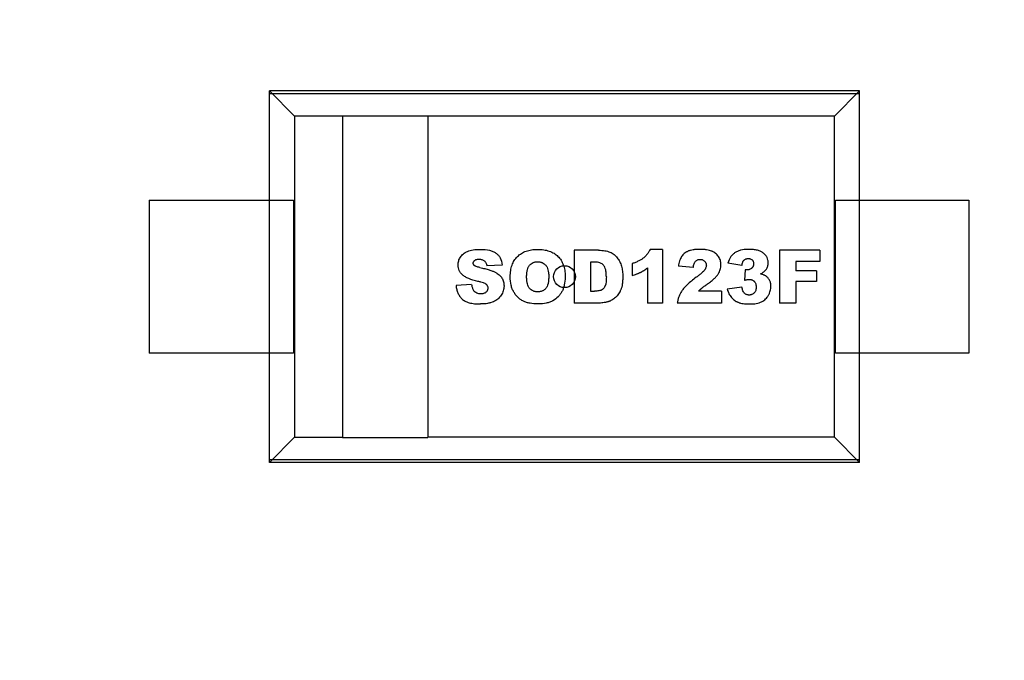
# Model space of a CAD drawing. Header units: inches. Extents: x 13 to 158, y -30 to 56.
# Tile 19 of 84: x 124.98 to 129.48, y 2.41 to 5.34. Entities that reach past the tile are written whole.
import ezdxf

# ---------------------------------------------------------------- set-up
doc = ezdxf.new("R2010")
doc.units = ezdxf.units.IN
doc.header["$LTSCALE"] = 1.21
doc.header["$MEASUREMENT"] = 0
doc.header["$PDMODE"] = 3
doc.header["$PDSIZE"] = 0.3125
doc.layers.get('0').update_dxf_attribs({"linetype": 'CONTINUOUS'})
doc.layers.get('Defpoints').update_dxf_attribs({"linetype": 'CONTINUOUS'})
doc.layers.add('DIM', color=3, linetype='CONTINUOUS')
doc.styles.get("Standard").update_dxf_attribs({"font": 'txt', "width": 0.8})
doc.dimstyles.get("Standard").update_dxf_attribs({"dimtxt": 0.15625, "dimasz": 0.1875, "dimexe": 0.125, "dimexo": 0.0625, "dimgap": 0.09, "dimtad": 0, "dimtih": 1, "dimtoh": 1, "dimzin": 4, "dimdsep": 46, "dimtxsty": 'Standard', "dimblk": '_FILLED', "dimblk1": '_FILLED', "dimblk2": '_FILLED', "dimcen": 0.09, "dimazin": 1, "dimtp": 0.01, "dimtm": 0.01, "dimtfac": 1, "dimtofl": 0, "dimtmove": 0, "dimatfit": 3, "dimldrblk": '_FILLED', "dimfxl": 1, "dimtolj": 1, "dimtzin": 4, "dimarcsym": 0})

# ---------------------------------------------------------------- blocks, each defined once
blk = doc.blocks.new('_FILLED')
at = {"color": 0, "linetype": 'ByBlock'}
blk.add_solid([(0, 0), (-1, 0.1667), (-1, -0.1667)], dxfattribs=at)
blk = doc.blocks.new('*D10')
at = {"layer": 'Defpoints', "color": 0}
for p in [(116.5261, 13.2868), (132.3995, -6.4981), (132.3995, -9.9284)]:
    blk.add_point(p, dxfattribs=at)
at = {"layer": 'DIM', "color": 0, "lineweight": -2}
for p, q in [((116.5261, 13.2243), (116.5261, -10.0534)), ((132.3995, -6.5606), (132.3995, -10.0534)), ((117.5261, -9.9284), (122.9061, -9.9284)), ((131.3995, -9.9284), (126.0195, -9.9284))]:
    blk.add_line(p, q, dxfattribs=at)
at = {"layer": 'DIM', "color": 0, "lineweight": -2, "rotation": 180}
blk.add_blockref('_FILLED', (116.5261, -9.9284), dxfattribs=at)
at = {"layer": 'DIM', "color": 0, "lineweight": -2}
blk.add_blockref('_FILLED', (132.3995, -9.9284), dxfattribs=at)
at = {"layer": 'DIM', "color": 0, "insert": (124.4628, -9.9284), "char_height": 1, "attachment_point": 5}
blk.add_mtext('\\A1;15.87', dxfattribs=at)
blk = doc.blocks.new('*D15')
at = {"layer": 'Defpoints', "color": 0}
for p in [(109.9306, 13.2855), (111.5494, 13.2855), (127.929, -5.4369)]:
    blk.add_point(p, dxfattribs=at)
at = {"layer": 'DIM', "color": 0, "lineweight": -2}
for p, q in [((111.4869, 13.2855), (109.8056, 13.2855)), ((109.9306, 12.2855), (109.9306, 5.4809)), ((109.9306, -4.4369), (109.9306, 2.3676)), ((127.8665, -5.4369), (109.8056, -5.4369))]:
    blk.add_line(p, q, dxfattribs=at)
for p, rotation in [((109.9306, 13.2855), 90), ((109.9306, -5.4369), 270)]:
    blk.add_blockref('_FILLED', p, dxfattribs=dict(at, rotation=rotation))
at = {"layer": 'DIM', "color": 0, "insert": (109.9306, 3.9243), "char_height": 1, "attachment_point": 5, "rotation": 90}
blk.add_mtext('\\A1;18.72', dxfattribs=at)
blk = doc.blocks.new('*D16')
at = {"layer": 'Defpoints', "color": 0}
for p in [(114.1495, 13.2855), (150.6495, 13.2855), (150.6495, -11.8704)]:
    blk.add_point(p, dxfattribs=at)
at = {"layer": 'DIM', "color": 0, "lineweight": -2}
for p, q in [((114.1495, 13.223), (114.1495, -11.9954)), ((150.6495, 13.223), (150.6495, -11.9954)), ((115.1495, -11.8704), (130.7762, -11.8704)), ((149.6495, -11.8704), (134.0229, -11.8704))]:
    blk.add_line(p, q, dxfattribs=at)
at = {"layer": 'DIM', "color": 0, "lineweight": -2, "rotation": 180}
blk.add_blockref('_FILLED', (114.1495, -11.8704), dxfattribs=at)
at = {"layer": 'DIM', "color": 0, "lineweight": -2}
blk.add_blockref('_FILLED', (150.6495, -11.8704), dxfattribs=at)
at = {"layer": 'DIM', "color": 0, "insert": (132.3995, -11.8704), "char_height": 1, "attachment_point": 5}
blk.add_mtext('\\A1;36.50', dxfattribs=at)

msp = doc.modelspace()

# ---------------------------------------------------------------- linework, layer by layer
at = {"color": 6, "linetype": 'Continuous'}
for p, q in [((126.1228, 3.3139), (126.1228, 5.0139)), ((126.2382, 4.8984), (126.1228, 5.0139)), ((128.8228, 5.0139), (126.1228, 5.0139)), ((128.8228, 5.0002), (126.1228, 5.0002)), ((128.8228, 5.0139), (128.7074, 4.8984)), ((128.8228, 3.3139), (128.8228, 5.0139)), ((126.2382, 4.8984), (126.2382, 3.4295)), ((128.7074, 4.8984), (126.2382, 4.8984)), ((126.4566, 4.8984), (126.4566, 3.4289)), ((126.8475, 4.8984), (126.8475, 3.4289)), ((128.7074, 3.4295), (128.7074, 4.8984)), ((125.5728, 4.5139), (125.5728, 3.8139)), ((125.5728, 4.5139), (126.2328, 4.5139)), ((126.2328, 4.5139), (126.2328, 3.8139)), ((128.7128, 3.8139), (128.7128, 4.5139)), ((128.7128, 4.5139), (129.3228, 4.5139)), ((129.3228, 4.5139), (129.3228, 3.8139)), ((127.5165, 4.2848), (127.5165, 4.0427)), ((127.6277, 4.2848), (127.5165, 4.2848)), ((127.9205, 4.2889), (127.8648, 4.2889)), ((127.9205, 4.2889), (127.9205, 4.0427)), ((128.4558, 4.2848), (128.4558, 4.0427)), ((128.641, 4.2848), (128.4558, 4.2848)), ((128.641, 4.2848), (128.641, 4.2326)), ((127.1881, 4.2169), (127.1177, 4.2127)), ((127.5916, 4.2304), (127.5916, 4.098)), ((127.782, 4.2235), (127.782, 4.169)), ((127.8524, 4.2036), (127.8524, 4.0427)), ((128.0614, 4.2059), (127.9938, 4.2114)), ((128.2842, 4.2149), (128.2206, 4.2262)), ((128.299, 4.1953), (128.2955, 4.1474)), ((128.5308, 4.2326), (128.5308, 4.1906)), ((128.641, 4.2326), (128.5308, 4.2326)), ((128.6251, 4.1906), (128.5308, 4.1906)), ((128.6251, 4.1906), (128.6251, 4.1416)), ((127.0478, 4.1275), (126.9767, 4.1231)), ((128.2842, 4.1155), (128.2172, 4.1067)), ((128.5308, 4.1416), (128.5308, 4.0427)), ((128.6251, 4.1416), (128.5308, 4.1416)), ((127.5916, 4.098), (127.6098, 4.098)), ((128.1905, 4.0973), (128.0855, 4.0973)), ((128.1905, 4.0973), (128.1905, 4.0427)), ((127.6276, 4.0427), (127.5165, 4.0427)), ((127.9205, 4.0427), (127.8524, 4.0427)), ((128.1905, 4.0427), (127.9888, 4.0427)), ((128.5308, 4.0427), (128.4558, 4.0427)), ((126.2328, 3.8139), (125.5728, 3.8139)), ((129.3228, 3.8139), (128.7128, 3.8139)), ((126.2382, 3.4295), (126.1228, 3.3141)), ((126.2382, 3.4295), (126.4566, 3.4295)), ((126.4566, 3.4289), (126.8475, 3.4289)), ((128.7074, 3.4295), (126.8475, 3.4295)), ((128.8228, 3.3141), (128.7074, 3.4295)), ((126.1228, 3.3275), (128.8228, 3.3275)), ((128.8228, 3.3139), (126.1228, 3.3139))]:
    msp.add_line(p, q, dxfattribs=at)
msp.add_circle((127.4728, 4.1639), 0.05, dxfattribs=at)
for points, knots in [([(127.0769, 4.1423), (127.0606, 4.1459), (127.0395, 4.1523), (127.0212, 4.1614), (127.0124, 4.1671), (127.0067, 4.1715), (127.0018, 4.1763), (126.9962, 4.183), (126.9907, 4.1922), (126.9874, 4.2024), (126.9861, 4.2112), (126.9858, 4.2173), (126.986, 4.2228), (126.9867, 4.2289), (126.9884, 4.2363), (126.9917, 4.2449), (126.9965, 4.2534), (127.0026, 4.2612), (127.01, 4.2682), (127.0188, 4.2743), (127.0288, 4.2795), (127.0406, 4.2837), (127.0591, 4.2877), (127.0759, 4.2889), (127.0885, 4.2889)], [0, 0, 0, 0, 0.126004, 0.189006, 0.220507, 0.252007, 0.283329, 0.314651, 0.377294, 0.439937, 0.471258, 0.50258, 0.523193, 0.543806, 0.585033, 0.62626, 0.667486, 0.708856, 0.750225, 0.791594, 0.832963, 0.874722, 0.916482, 1, 1, 1, 1]), ([(127.0885, 4.2889), (127.104, 4.2889), (127.1244, 4.2867), (127.1461, 4.2795), (127.1597, 4.272), (127.1706, 4.2622), (127.1818, 4.2456), (127.1865, 4.2293), (127.1881, 4.2169)], [0, 0, 0, 0, 0.250246, 0.375369, 0.500493, 0.625369, 0.750246, 1, 1, 1, 1]), ([(127.2245, 4.1637), (127.2245, 4.1735), (127.2259, 4.1921), (127.2321, 4.2168), (127.2407, 4.2346), (127.2496, 4.2473), (127.2573, 4.256), (127.266, 4.2638), (127.2786, 4.2727), (127.2929, 4.2796), (127.3088, 4.2844), (127.3216, 4.287), (127.3329, 4.2883), (127.3423, 4.2888), (127.3497, 4.2889), (127.3571, 4.2888), (127.3667, 4.2883), (127.3783, 4.287), (127.3912, 4.2845), (127.4074, 4.2798), (127.4218, 4.273), (127.4344, 4.2642), (127.4431, 4.2566), (127.4508, 4.2481), (127.4596, 4.2356), (127.4681, 4.2181), (127.4732, 4.1978), (127.4753, 4.18), (127.4756, 4.1697), (127.4756, 4.164), (127.4756, 4.1631)], [0, 0, 0, 0, 0.06129, 0.122581, 0.183871, 0.214517, 0.245162, 0.275806, 0.306451, 0.367739, 0.398384, 0.429028, 0.459673, 0.474995, 0.490317, 0.506016, 0.521715, 0.553113, 0.584511, 0.615909, 0.678705, 0.710103, 0.741501, 0.773132, 0.804764, 0.868026, 0.931289, 0.962921, 0.994552, 1, 1, 1, 1]), ([(127.6277, 4.2848), (127.6386, 4.2848), (127.6535, 4.2837), (127.6702, 4.28), (127.681, 4.2762), (127.6906, 4.2713), (127.7023, 4.2633), (127.7123, 4.2533), (127.7206, 4.2418), (127.7258, 4.2324), (127.73, 4.2223), (127.7335, 4.2116), (127.7361, 4.2003), (127.738, 4.1888), (127.7389, 4.1789), (127.7392, 4.1708), (127.7393, 4.1635), (127.7392, 4.1551), (127.7386, 4.1433), (127.7373, 4.1298), (127.735, 4.1181), (127.7326, 4.1099), (127.7305, 4.1043), (127.7281, 4.0991), (127.7247, 4.0924), (127.72, 4.0846), (127.7135, 4.0761), (127.706, 4.0685), (127.6979, 4.0619), (127.6897, 4.0564), (127.6825, 4.0529), (127.6767, 4.0506), (127.6717, 4.0491), (127.6662, 4.0477), (127.6583, 4.0459), (127.6487, 4.0442), (127.6379, 4.043), (127.631, 4.0427), (127.6276, 4.0427)], [0, 0, 0, 0, 0.04475, 0.067126, 0.089501, 0.111748, 0.133994, 0.178487, 0.20113, 0.223772, 0.246414, 0.269056, 0.29193, 0.314803, 0.337677, 0.349114, 0.36055, 0.378602, 0.396655, 0.432759, 0.468863, 0.486915, 0.504968, 0.523194, 0.541421, 0.577873, 0.614326, 0.650779, 0.687511, 0.724243, 0.760976, 0.779342, 0.797708, 0.822987, 0.848267, 0.898827, 0.949387, 1, 1, 1, 1]), ([(127.8648, 4.2889), (127.863, 4.285), (127.8591, 4.2777), (127.8522, 4.2676), (127.8456, 4.2599), (127.8398, 4.2542), (127.8352, 4.2502), (127.8303, 4.2463), (127.823, 4.2414), (127.8127, 4.2356), (127.7985, 4.2292), (127.7877, 4.2253), (127.782, 4.2235)], [0, 0, 0, 0, 0.125471, 0.250942, 0.376413, 0.439149, 0.501884, 0.564149, 0.626413, 0.750942, 0.875471, 1, 1, 1, 1]), ([(128.1758, 4.1759), (128.1802, 4.1827), (128.185, 4.193), (128.1882, 4.2073), (128.189, 4.2181), (128.1882, 4.2286), (128.1861, 4.2382), (128.1826, 4.2473), (128.1776, 4.256), (128.1714, 4.2638), (128.1642, 4.2706), (128.1573, 4.2753), (128.1513, 4.2785), (128.1449, 4.2814), (128.136, 4.2844), (128.1253, 4.2865), (128.1157, 4.2877), (128.1081, 4.2884), (128.1013, 4.2887), (128.0957, 4.2888), (128.0913, 4.2889), (128.0871, 4.2888), (128.0816, 4.2887), (128.0752, 4.2884), (128.0678, 4.2877), (128.0586, 4.2865), (128.0504, 4.2847), (128.043, 4.2824), (128.038, 4.2804), (128.0334, 4.2781), (128.0275, 4.2748), (128.0208, 4.2701), (128.0139, 4.2635), (128.0081, 4.256), (128.0034, 4.2473), (127.998, 4.2335), (127.9952, 4.2209), (127.9938, 4.2114)], [0, 0, 0, 0, 0.076661, 0.114992, 0.153323, 0.189154, 0.224984, 0.260815, 0.296646, 0.332477, 0.368308, 0.404139, 0.422054, 0.43997, 0.476336, 0.512702, 0.530885, 0.549068, 0.567251, 0.576343, 0.585434, 0.594093, 0.602752, 0.620069, 0.637386, 0.654703, 0.689338, 0.706655, 0.723972, 0.741191, 0.75841, 0.792848, 0.827286, 0.861724, 0.896293, 0.930862, 1, 1, 1, 1]), ([(128.315, 4.2889), (128.3011, 4.2889), (128.2828, 4.2868), (128.2631, 4.28), (128.2507, 4.2729), (128.2404, 4.2639), (128.229, 4.2496), (128.2233, 4.2363), (128.2206, 4.2262)], [0, 0, 0, 0, 0.25, 0.375, 0.5, 0.625, 0.75, 1, 1, 1, 1]), ([(128.3702, 4.1763), (128.376, 4.1794), (128.3861, 4.1862), (128.3951, 4.1962), (128.4001, 4.2049), (128.4027, 4.2118), (128.4041, 4.2179), (128.4046, 4.2229), (128.4048, 4.2277), (128.4045, 4.2334), (128.4032, 4.2417), (128.3998, 4.2514), (128.3943, 4.2601), (128.3885, 4.2666), (128.3836, 4.2712), (128.3779, 4.2754), (128.3693, 4.2802), (128.3564, 4.2848), (128.3376, 4.2881), (128.3229, 4.2889), (128.315, 4.2889)], [0, 0, 0, 0, 0.094723, 0.189446, 0.235782, 0.282118, 0.328453, 0.351621, 0.374789, 0.413996, 0.453203, 0.531617, 0.610031, 0.649238, 0.688445, 0.72739, 0.766334, 0.844223, 0.922111, 1, 1, 1, 1]), ([(127.0855, 4.2057), (127.0788, 4.2071), (127.0708, 4.2093), (127.0646, 4.2119), (127.0619, 4.2135), (127.0604, 4.2146), (127.0592, 4.2158), (127.0578, 4.2174), (127.0564, 4.2194), (127.0554, 4.2221), (127.055, 4.2253), (127.0555, 4.2288), (127.0567, 4.2323), (127.0588, 4.2356), (127.0616, 4.2385), (127.0653, 4.241), (127.0697, 4.2427), (127.0741, 4.2435), (127.0781, 4.2439), (127.0815, 4.2439), (127.0851, 4.2438), (127.0899, 4.2434), (127.0954, 4.2422), (127.1012, 4.2399), (127.1077, 4.2356), (127.1138, 4.2276), (127.1167, 4.2181), (127.1177, 4.2127)], [0, 0, 0, 0, 0.06184, 0.09276, 0.108221, 0.123681, 0.139196, 0.154711, 0.185741, 0.216772, 0.247802, 0.290469, 0.333135, 0.375802, 0.418469, 0.461135, 0.503802, 0.546469, 0.567802, 0.589136, 0.614815, 0.640494, 0.691852, 0.74321, 0.794568, 0.897284, 1, 1, 1, 1]), ([(128.0614, 4.2059), (128.0624, 4.2127), (128.0645, 4.2214), (128.0686, 4.23), (128.0723, 4.2348), (128.0766, 4.2383), (128.0815, 4.2409), (128.0861, 4.2422), (128.09, 4.2427), (128.0931, 4.2428), (128.0962, 4.2427), (128.1001, 4.2422), (128.1045, 4.241), (128.1094, 4.2386), (128.1137, 4.2351), (128.1173, 4.2309), (128.1198, 4.2263), (128.1214, 4.2214), (128.1219, 4.2162), (128.1214, 4.2108), (128.1198, 4.2054), (128.1177, 4.2009), (128.1154, 4.1971), (128.1136, 4.1943), (128.1112, 4.1914), (128.1071, 4.1869), (128.1004, 4.1805), (128.0896, 4.1715), (128.0806, 4.1646), (128.0756, 4.161)], [0, 0, 0, 0, 0.087997, 0.131996, 0.175994, 0.220012, 0.26403, 0.308049, 0.330058, 0.352067, 0.373245, 0.394424, 0.436781, 0.479138, 0.521495, 0.562588, 0.603681, 0.644774, 0.685867, 0.725134, 0.7644, 0.803667, 0.8233, 0.842933, 0.862567, 0.8822, 0.921467, 0.960733, 1, 1, 1, 1]), ([(128.2842, 4.2149), (128.2847, 4.2179), (128.2857, 4.2233), (128.2879, 4.2302), (128.2902, 4.2348), (128.2924, 4.2379), (128.2942, 4.2398), (128.2961, 4.2414), (128.2989, 4.2433), (128.3019, 4.2448), (128.3053, 4.2458), (128.3079, 4.2464), (128.3102, 4.2467), (128.3121, 4.2468), (128.3135, 4.2468), (128.315, 4.2468), (128.3168, 4.2467), (128.319, 4.2464), (128.3214, 4.2459), (128.3245, 4.2449), (128.3274, 4.2435), (128.3299, 4.2418), (128.3316, 4.2402), (128.3332, 4.2385), (128.335, 4.2361), (128.3367, 4.2326), (128.3377, 4.2287), (128.3381, 4.2253), (128.3382, 4.2226), (128.3381, 4.2198), (128.3377, 4.2171), (128.337, 4.2145), (128.336, 4.212), (128.3348, 4.2095), (128.3333, 4.2072), (128.3316, 4.205), (128.3295, 4.2028), (128.3273, 4.2008), (128.3241, 4.1985), (128.3207, 4.1968), (128.3169, 4.1956), (128.314, 4.1949), (128.3115, 4.1946), (128.3094, 4.1945), (128.308, 4.1945), (128.3069, 4.1945), (128.3057, 4.1945), (128.304, 4.1947), (128.3017, 4.1949), (128.3, 4.1951), (128.299, 4.1953)], [0, 0, 0, 0, 0.040018, 0.080035, 0.120053, 0.140062, 0.160071, 0.180102, 0.200133, 0.240195, 0.260226, 0.280257, 0.300288, 0.310304, 0.320319, 0.329926, 0.339533, 0.358746, 0.37796, 0.397173, 0.4356, 0.454814, 0.474027, 0.493603, 0.513179, 0.55233, 0.591482, 0.611057, 0.630633, 0.651079, 0.671525, 0.691971, 0.712416, 0.732862, 0.753308, 0.773754, 0.794199, 0.814933, 0.835667, 0.877134, 0.897868, 0.918601, 0.939335, 0.949702, 0.960069, 0.96506, 0.970051, 0.980034, 0.990017, 1, 1, 1, 1]), ([(127.0855, 4.2057), (127.0936, 4.204), (127.1088, 4.2006), (127.1281, 4.1952), (127.1412, 4.1907), (127.15, 4.187), (127.1556, 4.1843), (127.1607, 4.1815), (127.1671, 4.1776), (127.1741, 4.1723), (127.1811, 4.1653), (127.1866, 4.1575), (127.1908, 4.1493), (127.1939, 4.1406), (127.1957, 4.1314), (127.1962, 4.123), (127.196, 4.1159), (127.1952, 4.1084), (127.1931, 4.0992), (127.1891, 4.0888), (127.1834, 4.0786), (127.1763, 4.0693), (127.168, 4.0613), (127.1584, 4.0545), (127.1475, 4.0488), (127.1352, 4.0443), (127.1168, 4.0401), (127.1008, 4.0389), (127.089, 4.0389)], [0, 0, 0, 0, 0.038211, 0.076422, 0.114632, 0.133738, 0.152843, 0.172122, 0.1914, 0.229958, 0.268515, 0.307072, 0.345205, 0.383338, 0.421471, 0.459604, 0.481926, 0.504248, 0.548891, 0.593535, 0.638178, 0.683208, 0.728237, 0.773267, 0.818296, 0.863722, 0.909148, 1, 1, 1, 1]), ([(127.2995, 4.1631), (127.2995, 4.1692), (127.3001, 4.1807), (127.3027, 4.1952), (127.3062, 4.2051), (127.3099, 4.2118), (127.3131, 4.2161), (127.3167, 4.2199), (127.3218, 4.2242), (127.3274, 4.2275), (127.3337, 4.2298), (127.3386, 4.2311), (127.343, 4.2317), (127.3466, 4.232), (127.3495, 4.232), (127.3524, 4.232), (127.3562, 4.2317), (127.3607, 4.2311), (127.3659, 4.2298), (127.3723, 4.2275), (127.3781, 4.2242), (127.3833, 4.22), (127.3869, 4.2163), (127.3902, 4.2121), (127.3939, 4.2057), (127.3975, 4.1962), (127.3997, 4.1848), (127.4006, 4.1746), (127.4007, 4.169), (127.4007, 4.1662)], [0, 0, 0, 0, 0.061888, 0.123775, 0.185663, 0.216607, 0.247551, 0.277999, 0.308447, 0.369343, 0.399791, 0.430239, 0.460687, 0.475911, 0.491135, 0.507007, 0.522879, 0.554622, 0.586366, 0.61811, 0.681597, 0.713341, 0.745084, 0.776949, 0.808813, 0.872542, 0.936271, 0.968136, 1, 1, 1, 1]), ([(127.6642, 4.1634), (127.6642, 4.1698), (127.6637, 4.1816), (127.6614, 4.1963), (127.6582, 4.206), (127.6548, 4.2122), (127.6519, 4.2162), (127.6485, 4.2195), (127.6433, 4.2233), (127.6355, 4.227), (127.6259, 4.2293), (127.6172, 4.2302), (127.611, 4.2304), (127.6055, 4.2304), (127.5993, 4.2304), (127.5947, 4.2304), (127.5916, 4.2304)], [0, 0, 0, 0, 0.107908, 0.215817, 0.323725, 0.377679, 0.431633, 0.485587, 0.539541, 0.64745, 0.755358, 0.809312, 0.863266, 0.89745, 0.931633, 1, 1, 1, 1]), ([(127.782, 4.169), (127.7858, 4.1701), (127.7932, 4.1725), (127.8016, 4.1755), (127.8078, 4.178), (127.8123, 4.1799), (127.8158, 4.1815), (127.8185, 4.1827), (127.8205, 4.1837), (127.8224, 4.1846), (127.825, 4.186), (127.8283, 4.1877), (127.8322, 4.19), (127.8375, 4.1932), (127.8442, 4.1977), (127.8496, 4.2016), (127.8524, 4.2036)], [0, 0, 0, 0, 0.125382, 0.250764, 0.313455, 0.376146, 0.438837, 0.470182, 0.501528, 0.532682, 0.563837, 0.626146, 0.688455, 0.750764, 0.875382, 1, 1, 1, 1]), ([(127.3527, 4.0389), (127.339, 4.0389), (127.3202, 4.0404), (127.2987, 4.0458), (127.2845, 4.0514), (127.2717, 4.0589), (127.2602, 4.0683), (127.25, 4.0796), (127.2409, 4.0927), (127.2335, 4.1077), (127.2266, 4.1301), (127.2245, 4.1495), (127.2245, 4.1637)], [0, 0, 0, 0, 0.166314, 0.24947, 0.332627, 0.415784, 0.498941, 0.582098, 0.665255, 0.748941, 0.832627, 1, 1, 1, 1]), ([(127.4007, 4.1662), (127.4007, 4.1594), (127.4001, 4.147), (127.3977, 4.1314), (127.3942, 4.1209), (127.3907, 4.1142), (127.3875, 4.1099), (127.384, 4.1064), (127.3802, 4.1032), (127.3761, 4.1005), (127.3716, 4.0983), (127.3667, 4.0966), (127.3616, 4.0953), (127.357, 4.0947), (127.3531, 4.0945), (127.3501, 4.0944), (127.3472, 4.0945), (127.3435, 4.0947), (127.3389, 4.0953), (127.3338, 4.0966), (127.3275, 4.0989), (127.3217, 4.1022), (127.3165, 4.1065), (127.313, 4.1103), (127.3098, 4.1146), (127.3062, 4.1213), (127.3026, 4.1312), (127.3001, 4.1457), (127.2995, 4.157), (127.2995, 4.1631)], [0, 0, 0, 0, 0.063337, 0.126675, 0.190013, 0.221682, 0.253351, 0.285081, 0.316811, 0.348541, 0.380271, 0.412001, 0.443732, 0.475462, 0.491327, 0.507192, 0.522581, 0.53797, 0.568749, 0.599527, 0.630305, 0.691862, 0.72264, 0.753418, 0.784241, 0.815064, 0.876709, 0.938355, 1, 1, 1, 1]), ([(127.4756, 4.1631), (127.4754, 4.1495), (127.4736, 4.1309), (127.4677, 4.1098), (127.4615, 4.0957), (127.4535, 4.083), (127.4409, 4.0679), (127.4251, 4.0558), (127.4059, 4.047), (127.3846, 4.0407), (127.3661, 4.0389), (127.3527, 4.0389)], [0, 0, 0, 0, 0.163754, 0.245632, 0.327509, 0.41157, 0.495632, 0.663754, 0.747816, 0.831877, 1, 1, 1, 1]), ([(127.6642, 4.1634), (127.6642, 4.1585), (127.664, 4.1494), (127.663, 4.1379), (127.6616, 4.13), (127.6601, 4.1247), (127.6588, 4.1212), (127.6572, 4.1182), (127.6551, 4.1143), (127.652, 4.1101), (127.6486, 4.1067), (127.6455, 4.1045), (127.6432, 4.1031), (127.6405, 4.1019), (127.6363, 4.1004), (127.6301, 4.0991), (127.6209, 4.0982), (127.6137, 4.098), (127.6098, 4.098)], [0, 0, 0, 0, 0.081801, 0.163602, 0.245403, 0.286304, 0.327204, 0.369039, 0.410874, 0.494544, 0.578214, 0.620049, 0.661884, 0.704149, 0.746413, 0.830942, 0.915471, 1, 1, 1, 1]), ([(128.0756, 4.161), (128.0676, 4.155), (128.0528, 4.1435), (128.0344, 4.1273), (128.0223, 4.1149), (128.0145, 4.1055), (128.0096, 4.0988), (128.0055, 4.0922), (128.0005, 4.0832), (127.9954, 4.0717), (127.9911, 4.0575), (127.9894, 4.0477), (127.9888, 4.0427)], [0, 0, 0, 0, 0.125, 0.25, 0.375, 0.4375, 0.5, 0.5625, 0.625, 0.75, 0.875, 1, 1, 1, 1]), ([(128.0855, 4.0973), (128.087, 4.0989), (128.09, 4.1018), (128.0942, 4.1056), (128.0974, 4.1085), (128.0998, 4.1106), (128.1015, 4.112), (128.1034, 4.1135), (128.1065, 4.1159), (128.1114, 4.1196), (128.1178, 4.1241), (128.1229, 4.1278), (128.1261, 4.1301), (128.1292, 4.1322), (128.1329, 4.1348), (128.1382, 4.1387), (128.1445, 4.1436), (128.1514, 4.1493), (128.1598, 4.1567), (128.1685, 4.1657), (128.1737, 4.1726), (128.1758, 4.1759)], [0, 0, 0, 0, 0.067818, 0.135635, 0.203453, 0.237361, 0.27127, 0.305179, 0.339088, 0.406905, 0.474723, 0.508631, 0.525586, 0.54254, 0.571131, 0.599723, 0.656905, 0.714088, 0.77127, 0.885635, 1, 1, 1, 1]), ([(128.2955, 4.1474), (128.2978, 4.1481), (128.3022, 4.1492), (128.3081, 4.1504), (128.3123, 4.151), (128.3154, 4.1513), (128.3174, 4.1513), (128.3192, 4.1513), (128.3216, 4.1511), (128.3245, 4.1508), (128.3277, 4.1501), (128.3318, 4.1487), (128.3354, 4.1468), (128.3387, 4.1443), (128.341, 4.1421), (128.343, 4.1397), (128.3454, 4.1361), (128.3472, 4.132), (128.3484, 4.1275), (128.3491, 4.1239), (128.3495, 4.1207), (128.3496, 4.1181), (128.3496, 4.116), (128.3496, 4.114), (128.3495, 4.1113), (128.3491, 4.1082), (128.3484, 4.1045), (128.3471, 4.1), (128.3452, 4.0958), (128.3428, 4.0921), (128.3406, 4.0895), (128.3383, 4.0872), (128.3349, 4.0846), (128.3313, 4.0825), (128.3275, 4.0811), (128.3244, 4.0803), (128.3212, 4.0799), (128.3179, 4.0797), (128.3147, 4.0799), (128.3106, 4.0804), (128.306, 4.0816), (128.3018, 4.0836), (128.2988, 4.0857), (128.2966, 4.0875), (128.2946, 4.0896), (128.292, 4.0929), (128.2892, 4.0981), (128.2864, 4.1059), (128.2849, 4.1122), (128.2842, 4.1155)], [0, 0, 0, 0, 0.020704, 0.041407, 0.062111, 0.072463, 0.082815, 0.092382, 0.10195, 0.121085, 0.14022, 0.159356, 0.197626, 0.216761, 0.235896, 0.2553, 0.274704, 0.313512, 0.332916, 0.35232, 0.371723, 0.381425, 0.391127, 0.400689, 0.41025, 0.429372, 0.448495, 0.467618, 0.505863, 0.524986, 0.544108, 0.563466, 0.582824, 0.62154, 0.640898, 0.660256, 0.679615, 0.698973, 0.717639, 0.736306, 0.773639, 0.810973, 0.829639, 0.848306, 0.867268, 0.886229, 0.924153, 0.962076, 1, 1, 1, 1]), ([(128.3195, 4.0389), (128.3308, 4.0389), (128.3461, 4.0402), (128.3633, 4.0445), (128.3745, 4.0491), (128.3843, 4.0549), (128.3929, 4.0618), (128.399, 4.0685), (128.4033, 4.0744), (128.4062, 4.0791), (128.4088, 4.084), (128.4117, 4.0905), (128.4146, 4.0989), (128.4163, 4.1074), (128.417, 4.1143), (128.4172, 4.1192), (128.4171, 4.1237), (128.4167, 4.1291), (128.4156, 4.1354), (128.4136, 4.1423), (128.4106, 4.1486), (128.4069, 4.1545), (128.4026, 4.1598), (128.3985, 4.1636), (128.3948, 4.1664), (128.3917, 4.1684), (128.3878, 4.1704), (128.3812, 4.1731), (128.375, 4.1751), (128.3702, 4.1763)], [0, 0, 0, 0, 0.098589, 0.147884, 0.197179, 0.246245, 0.295312, 0.344378, 0.368911, 0.393445, 0.417848, 0.44225, 0.491056, 0.539862, 0.564265, 0.588668, 0.608302, 0.627937, 0.667206, 0.706475, 0.745744, 0.785013, 0.824282, 0.863551, 0.883186, 0.90282, 0.927115, 0.95141, 1, 1, 1, 1]), ([(126.9767, 4.1231), (126.9772, 4.117), (126.9791, 4.1053), (126.9846, 4.0893), (126.9912, 4.0774), (126.9979, 4.0686), (127.0035, 4.0625), (127.0099, 4.0569), (127.0202, 4.0505), (127.036, 4.0443), (127.0598, 4.0398), (127.0787, 4.0389), (127.089, 4.0389)], [0, 0, 0, 0, 0.125318, 0.250636, 0.375954, 0.438613, 0.501272, 0.563613, 0.625954, 0.750636, 0.875318, 1, 1, 1, 1]), ([(127.0478, 4.1275), (127.0486, 4.1217), (127.0503, 4.114), (127.0538, 4.106), (127.0577, 4.1), (127.0633, 4.0945), (127.0709, 4.0899), (127.0783, 4.0876), (127.0848, 4.0867), (127.0897, 4.0865), (127.094, 4.0866), (127.0989, 4.0871), (127.1044, 4.0882), (127.1101, 4.0905), (127.1149, 4.0938), (127.1187, 4.0978), (127.1214, 4.102), (127.1229, 4.1065), (127.1235, 4.1113), (127.123, 4.116), (127.1214, 4.1203), (127.1193, 4.1237), (127.117, 4.1264), (127.1152, 4.1282), (127.1129, 4.1301), (127.1088, 4.1325), (127.102, 4.1354), (127.0911, 4.1389), (127.0819, 4.1411), (127.0769, 4.1423)], [0, 0, 0, 0, 0.068143, 0.102214, 0.136286, 0.192542, 0.248798, 0.305055, 0.333183, 0.361311, 0.38217, 0.403029, 0.444747, 0.486465, 0.528184, 0.569236, 0.610289, 0.651342, 0.692395, 0.731445, 0.770495, 0.809545, 0.82907, 0.848595, 0.867521, 0.886446, 0.924298, 0.962149, 1, 1, 1, 1]), ([(128.2172, 4.1067), (128.2194, 4.0991), (128.2234, 4.0888), (128.2301, 4.0769), (128.2359, 4.069), (128.2425, 4.062), (128.25, 4.0559), (128.2569, 4.0516), (128.2628, 4.0486), (128.2674, 4.0466), (128.2724, 4.0447), (128.2796, 4.0426), (128.2938, 4.0398), (128.3085, 4.0389), (128.3195, 4.0389)], [0, 0, 0, 0, 0.166421, 0.249632, 0.332842, 0.416053, 0.499264, 0.582474, 0.62408, 0.665685, 0.707474, 0.749264, 0.832842, 1, 1, 1, 1])]:
    msp.add_open_spline(points, degree=3, knots=knots, dxfattribs=at)

# ---------------------------------------------------------------- dimensions: what is measured, and where the dimension line sits
at = {"layer": 'DIM'}
dim = msp.add_linear_dim(base=(109.9306, 13.2855), p1=(127.929, -5.4369), p2=(111.5494, 13.2855), angle=90, dimstyle='Standard', override={"dimtxt": 1, "dimasz": 1, "dimtih": 0, "dimtoh": 0, "dimzin": 0, "dimcen": 0.198, "dimadec": 0, "dimazin": 0, "dimtp": 0, "dimtm": 0, "dimtdec": 4, "dimtzin": 0}, dxfattribs=at)
dim.commit()
dim.dimension.update_dxf_attribs({"geometry": '*D15', "text_midpoint": (109.9306, 3.9243)})
for base, p1, p2, picture, middle in [((150.6495, -11.8704), (114.1495, 13.2855), (150.6495, 13.2855), '*D16', (132.3995, -11.8704)), ((132.3995, -9.9284), (116.5261, 13.2868), (132.3995, -6.4981), '*D10', (124.4628, -9.9284))]:
    dim = msp.add_linear_dim(base=base, p1=p1, p2=p2, dimstyle='Standard', override={"dimtxt": 1, "dimasz": 1, "dimtih": 0, "dimtoh": 0, "dimzin": 0, "dimcen": 0.198, "dimadec": 0, "dimazin": 0, "dimtp": 0, "dimtm": 0, "dimtdec": 4, "dimtzin": 0}, dxfattribs=at)
    dim.commit()
    dim.dimension.update_dxf_attribs({"geometry": picture, "text_midpoint": middle})

doc.saveas('drawing.dxf')
